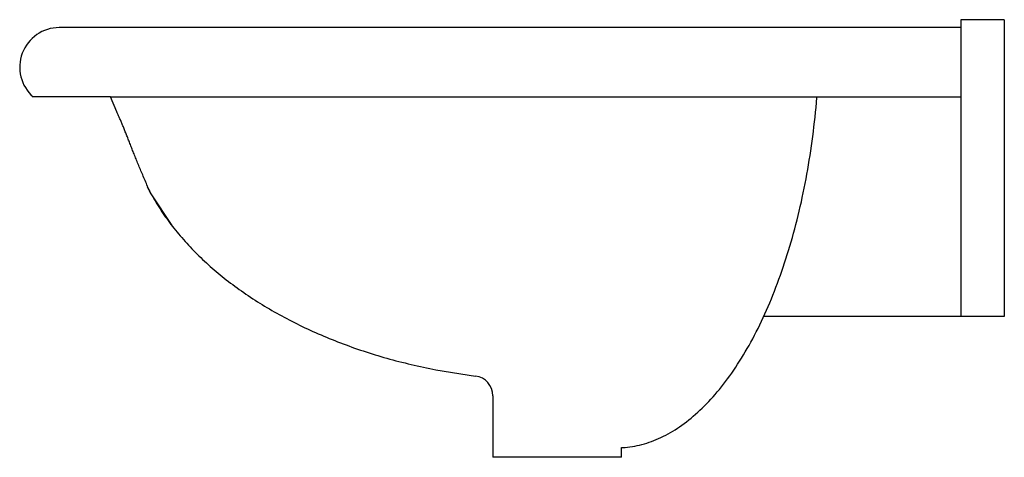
# Model space of a CAD drawing. Header units: millimetres. Extents: x -0.498 to 0, y -0.071 to 0.15.
import ezdxf

# ---------------------------------------------------------------- set-up
doc = ezdxf.new("R2010")
doc.units = ezdxf.units.MM
doc.layers.add('BLOCKS', color=3, linetype='Continuous')

msp = doc.modelspace()

# ---------------------------------------------------------------- linework, layer by layer
at = {"layer": 'BLOCKS'}
for p, q in [((-0.0220000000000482, 0.1500000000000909), (-0.0220000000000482, 0.1460000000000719)), ((0, 0.1500000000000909), (-0.0220000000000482, 0.1500000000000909)), ((0, 0.1500000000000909), (0, 0)), ((-0.4622123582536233, 0.1460000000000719), (-0.4776824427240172, 0.1460000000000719)), ((-0.0220000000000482, 0.1460000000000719), (-0.4622123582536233, 0.1460000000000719)), ((-0.02200000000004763, 0.1460000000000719), (-0.0220000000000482, 0)), ((-0.4517925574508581, 0.1110000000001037), (-0.4909111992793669, 0.1110000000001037)), ((-0.4486180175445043, 0.1033902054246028), (-0.4517925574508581, 0.1110000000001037)), ((-0.4517925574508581, 0.1110000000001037), (-0.09472021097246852, 0.1110000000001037)), ((-0.09472021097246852, 0.1110000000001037), (-0.0220000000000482, 0.1110000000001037)), ((-0.4313238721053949, 0.06200000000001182), (-0.4207864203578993, 0.04600000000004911)), ((-0.0220000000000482, 0), (-0.1216253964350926, 0)), ((0, 0), (-0.0220000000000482, 0)), ((-0.2873019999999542, -0.02688799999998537), (-0.267259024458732, -0.03007534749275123)), ((-0.2585139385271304, -0.03999629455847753), (-0.2585139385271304, -0.07111177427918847)), ((-0.1935139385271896, -0.07111177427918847), (-0.1935139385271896, -0.06621371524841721)), ((-0.1935139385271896, -0.07111177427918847), (-0.2585139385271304, -0.07111177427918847))]:
    msp.add_line(p, q, dxfattribs=at)
for points in [[(-0.457725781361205, 0.1108651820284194), (-0.4577278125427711, 0.1110000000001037)], [(-0.4313238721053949, 0.06200000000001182), (-0.4316710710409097, 0.06276611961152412), (-0.4320139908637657, 0.06352732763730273), (-0.4323526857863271, 0.0642836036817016), (-0.4326872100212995, 0.06503492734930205), (-0.4330176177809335, 0.06578127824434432), (-0.4333439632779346, 0.06652263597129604), (-0.4336663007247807, 0.06725898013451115), (-0.4339846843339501, 0.06799029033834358), (-0.4342991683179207, 0.06871654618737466), (-0.4346098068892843, 0.06943772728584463), (-0.4349166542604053, 0.07015381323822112), (-0.435219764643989, 0.07086478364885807), (-0.4355191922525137, 0.07157061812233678), (-0.4358149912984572, 0.07227129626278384), (-0.4361072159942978, 0.07296679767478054), (-0.4363959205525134, 0.07365710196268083), (-0.4366811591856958, 0.07434218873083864), (-0.4369629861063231, 0.07502203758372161), (-0.437241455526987, 0.07569662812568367), (-0.4375166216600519, 0.07636593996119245), (-0.4377885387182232, 0.07702995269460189), (-0.4380572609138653, 0.07768864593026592), (-0.4383228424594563, 0.07834199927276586), (-0.4385853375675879, 0.07898999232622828), (-0.4388448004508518, 0.07963260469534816), (-0.4391012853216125, 0.08026981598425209), (-0.4393548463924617, 0.08090160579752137), (-0.4396055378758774, 0.08152795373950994), (-0.4398534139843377, 0.08214883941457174), (-0.4400985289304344, 0.0827642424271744), (-0.4403409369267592, 0.08337414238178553), (-0.4405806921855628, 0.0839785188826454), (-0.4408178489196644, 0.08457735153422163), (-0.4410524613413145, 0.08517061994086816), (-0.4412845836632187, 0.0857583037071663), (-0.4415142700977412, 0.08634038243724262), (-0.441741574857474, 0.08691683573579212), (-0.441966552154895, 0.08748764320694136), (-0.442189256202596, 0.08805278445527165), (-0.4424097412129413, 0.08861223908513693), (-0.4426280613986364, 0.08916598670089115), (-0.4428442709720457, 0.08971400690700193), (-0.4430584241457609, 0.09025627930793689), (-0.4432705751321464, 0.09079278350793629), (-0.4434807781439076, 0.09132349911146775), (-0.4436890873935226, 0.09184840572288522), (-0.4438955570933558, 0.09236748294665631), (-0.4441002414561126, 0.09288071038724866), (-0.4443031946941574, 0.0933880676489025), (-0.4445044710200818, 0.09388953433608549), (-0.4447041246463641, 0.09438509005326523), (-0.4449022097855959, 0.09487471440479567), (-0.4450987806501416, 0.09535838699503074), (-0.4452938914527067, 0.09583608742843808), (-0.4454875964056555, 0.09630779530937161), (-0.4456799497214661, 0.09677349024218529), (-0.4458710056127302, 0.09723315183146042), (-0.4460608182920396, 0.09768675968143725), (-0.4462494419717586, 0.09813429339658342), (-0.4464369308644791, 0.09857573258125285), (-0.446623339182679, 0.09901105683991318), (-0.4468087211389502, 0.09944024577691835), (-0.446993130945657, 0.09986327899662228), (-0.4471766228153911, 0.1002801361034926), (-0.4473592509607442, 0.100690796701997), (-0.4475410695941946, 0.1010952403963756), (-0.4477221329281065, 0.1014934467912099), (-0.4479024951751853, 0.1018853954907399), (-0.4480822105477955, 0.1022710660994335), (-0.4482613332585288, 0.1026504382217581), (-0.4484399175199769, 0.1030234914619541), (-0.4486180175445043, 0.1033902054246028)]]:
    msp.add_lwpolyline(points, dxfattribs=at)
for points in [[(-0.193513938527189, -0.06621371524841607, 0), (-0.1928520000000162, -0.066180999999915, 0), (-0.1916370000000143, -0.06609099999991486, 0), (-0.1904230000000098, -0.06596999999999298, 0), (-0.1892090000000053, -0.065817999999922, 0), (-0.1879959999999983, -0.06563599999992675, 0), (-0.1867829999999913, -0.06542299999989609, 0), (-0.1855719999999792, -0.06517999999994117, 0), (-0.1843609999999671, -0.06490599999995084, 0), (-0.1831509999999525, -0.06460199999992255, 0), (-0.1819430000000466, -0.06426799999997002, 0), (-0.1807360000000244, -0.06390299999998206, 0), (-0.1795309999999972, -0.06350799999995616, 0), (-0.178327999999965, -0.063083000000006, 0), (-0.1771270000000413, -0.0626279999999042, 0), (-0.175927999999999, -0.06214299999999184, 0), (-0.174731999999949, -0.06162699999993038, 0), (-0.1735380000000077, -0.06108199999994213, 0), (-0.1723469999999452, -0.06050699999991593, 0), (-0.1711599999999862, -0.05990299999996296, 0), (-0.1699750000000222, -0.05926799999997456, 0), (-0.1687940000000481, -0.0586039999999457, 0), (-0.1676159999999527, -0.05791099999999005, 0), (-0.1664419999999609, -0.05718799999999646, 0), (-0.165271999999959, -0.05643599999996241, 0), (-0.164105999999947, -0.05565500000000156, 0), (-0.1629440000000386, -0.05484500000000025, 0), (-0.1617870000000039, -0.05400599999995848, 0), (-0.1606339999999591, -0.05313899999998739, 0), (-0.1594860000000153, -0.05224199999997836, 0), (-0.1583429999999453, -0.05131799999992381, 0), (-0.1572049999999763, -0.05036499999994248, 0), (-0.1560729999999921, -0.04938299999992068, 0), (-0.1549449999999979, -0.04837399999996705, 0), (-0.153823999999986, -0.04733599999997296, 0), (-0.1527079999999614, -0.04627099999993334, 0), (-0.1515980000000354, -0.04517899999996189, 0), (-0.1504949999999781, -0.04405899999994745, 0), (-0.1493970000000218, -0.0429110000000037, 0), (-0.1483060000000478, -0.04173699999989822, 0), (-0.1472220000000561, -0.04053599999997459, 0), (-0.1461450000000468, -0.03930800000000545, 0), (-0.1450740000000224, -0.03805299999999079, 0), (-0.1440109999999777, -0.03677199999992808, 0), (-0.142955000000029, -0.03546499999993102, 0), (-0.141905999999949, -0.03413199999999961, 0), (-0.1408649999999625, -0.03277399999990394, 0), (-0.1398319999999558, -0.03138899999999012, 0), (-0.1388060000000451, -0.02997999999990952, 0), (-0.1377889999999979, -0.02854499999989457, 0), (-0.1367800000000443, -0.02708499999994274, 0), (-0.1357789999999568, -0.02560099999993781, 0), (-0.1347869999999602, -0.02409199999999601, 0), (-0.1338040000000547, -0.02255900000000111, 0), (-0.1328290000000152, -0.02100199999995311, 0), (-0.131862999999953, -0.01942099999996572, 0), (-0.1309069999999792, -0.0178169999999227, 0), (-0.1299589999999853, -0.01618999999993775, 0), (-0.1290209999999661, -0.01453899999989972, 0), (-0.1280930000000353, -0.01286499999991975, 0), (-0.1271739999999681, -0.01116899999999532, 0), (-0.1262649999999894, -0.009450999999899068, 0), (-0.1253659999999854, -0.007710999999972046, 0), (-0.1244769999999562, -0.005948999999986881, 0), (-0.1235990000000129, -0.004164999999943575, 0), (-0.1227310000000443, -0.002359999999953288, 0), (-0.1218730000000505, -0.0005349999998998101, 0), (-0.1210260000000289, 0.001312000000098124, 0), (-0.1201889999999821, 0.003179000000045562, 0), (-0.1193640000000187, 0.005066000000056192, 0), (-0.11854900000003, 0.006972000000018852, 0), (-0.117746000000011, 0.008899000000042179, 0), (-0.1169539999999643, 0.01084400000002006, 0), (-0.1161730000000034, 0.01280900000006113, 0), (-0.1154040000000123, 0.01479200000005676, 0), (-0.1146459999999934, 0.01679400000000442, 0), (-0.1138999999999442, 0.01881300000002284, 0), (-0.1131659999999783, 0.02085099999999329, 0), (-0.1124439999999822, 0.02290500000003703, 0), (-0.1117339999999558, 0.02497700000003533, 0), (-0.1110360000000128, 0.0270660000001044, 0), (-0.1103500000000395, 0.02917200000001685, 0), (-0.1096760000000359, 0.03129300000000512, 0), (-0.1090159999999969, 0.03343000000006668, 0), (-0.1083670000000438, 0.03558300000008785, 0), (-0.1077320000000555, 0.03775200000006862, 0), (-0.1071090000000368, 0.03993500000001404, 0), (-0.1064989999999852, 0.04213200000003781, 0), (-0.1059010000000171, 0.0443440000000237, 0), (-0.1053170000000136, 0.04657000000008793, 0), (-0.1047459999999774, 0.04880900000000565, 0), (-0.1041890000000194, 0.05106200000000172, 0), (-0.1036440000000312, 0.05332700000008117, 0), (-0.1031130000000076, 0.05560500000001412, 0), (-0.1025949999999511, 0.05789500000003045, 0), (-0.1020909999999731, 0.06019800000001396, 0), (-0.1016009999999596, 0.06251100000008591, 0), (-0.1011240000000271, 0.06483600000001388, 0), (-0.1006609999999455, 0.06717100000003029, 0), (-0.1002120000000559, 0.06951700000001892, 0), (-0.09977649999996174, 0.071873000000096, 0), (-0.09935510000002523, 0.07423900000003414, 0), (-0.09894780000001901, 0.07661500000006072, 0), (-0.09855460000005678, 0.0789990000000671, 0), (-0.09817539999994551, 0.08139200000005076, 0), (-0.09781050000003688, 0.08379300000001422, 0), (-0.09745989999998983, 0.08620200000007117, 0), (-0.09712360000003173, 0.08861899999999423, 0), (-0.09680160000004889, 0.09104300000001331, 0), (-0.09649400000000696, 0.09347400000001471, 0), (-0.09620089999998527, 0.09591100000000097, 0), (-0.0959222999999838, 0.09835400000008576, 0), (-0.09565820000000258, 0.1008040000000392, 0), (-0.09540870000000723, 0.1032580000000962, 0), (-0.09517379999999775, 0.1057180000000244, 0), (-0.09495360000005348, 0.1081820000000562, 0), (-0.09474809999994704, 0.1106500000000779, 0), (-0.09472109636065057, 0.1110000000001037, 0)], [(-0.4331889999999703, 0.06552300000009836, 0), (-0.4326620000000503, 0.06449800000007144, 0), (-0.4321240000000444, 0.06347500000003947, 0), (-0.431573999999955, 0.06245499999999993, 0), (-0.4310120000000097, 0.06143800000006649, 0), (-0.430437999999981, 0.06042300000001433, 0), (-0.4298529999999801, 0.05941200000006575, 0), (-0.4292570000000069, 0.05840299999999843, 0), (-0.4286489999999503, 0.0573980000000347, 0), (-0.4280290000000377, 0.05639500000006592, 0), (-0.4273980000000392, 0.05539600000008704, 0), (-0.4267549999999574, 0.05440000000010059, 0), (-0.4261010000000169, 0.0534059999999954, 0), (-0.4254359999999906, 0.05241700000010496, 0), (-0.4247589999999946, 0.05143000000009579, 0), (-0.4240720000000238, 0.05044700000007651, 0), (-0.4233719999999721, 0.04946700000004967, 0), (-0.4226619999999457, 0.04849100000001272, 0), (-0.4219409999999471, 0.04751900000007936, 0), (-0.4212079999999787, 0.04655000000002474, 0), (-0.4204640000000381, 0.04558400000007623, 0), (-0.4197100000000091, 0.04462200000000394, 0), (-0.4189440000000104, 0.04366500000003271, 0), (-0.4181670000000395, 0.0427110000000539, 0), (-0.4173799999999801, 0.04176000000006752, 0), (-0.416580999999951, 0.04081400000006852, 0), (-0.4157719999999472, 0.03987200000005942, 0), (-0.4149519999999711, 0.03893400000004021, 0), (-0.4141210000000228, 0.03799900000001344, 0), (-0.4132799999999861, 0.03706900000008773, 0), (-0.4124279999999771, 0.0361440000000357, 0), (-0.411564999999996, 0.03522200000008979, 0), (-0.41069200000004, 0.03430500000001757, 0), (-0.4098089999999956, 0.03339200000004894, 0), (-0.408914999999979, 0.03248300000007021, 0), (-0.4080099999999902, 0.03157900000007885, 0), (-0.4070950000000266, 0.03068000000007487, 0), (-0.4061699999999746, 0.02978500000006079, 0), (-0.4052349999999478, 0.02889400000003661, 0), (-0.4042899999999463, 0.02800899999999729, 0), (-0.4033339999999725, 0.02712800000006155, 0), (-0.4023690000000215, 0.02625100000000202, 0), (-0.4013929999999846, 0.02538000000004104, 0), (-0.4004069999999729, 0.02451300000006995, 0), (-0.3994119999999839, 0.02365200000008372, 0), (-0.3984070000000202, 0.02279500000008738, 0), (-0.397391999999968, 0.02194300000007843, 0), (-0.3963670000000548, 0.02109600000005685, 0), (-0.3953320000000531, 0.02025500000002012, 0), (-0.3942879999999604, 0.01941800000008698, 0), (-0.3932340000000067, 0.018587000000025, 0), (-0.3921709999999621, 0.01776100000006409, 0), (-0.3910990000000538, 0.01694100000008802, 0), (-0.3900169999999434, 0.01612500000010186, 0), (-0.3889259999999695, 0.01531500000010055, 0), (-0.3878250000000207, 0.0145110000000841, 0), (-0.3867159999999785, 0.01371200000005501, 0), (-0.3855969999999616, 0.01291800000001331, 0), (-0.3844689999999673, 0.01213000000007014, 0), (-0.3833319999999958, 0.01134799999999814, 0), (-0.382186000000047, 0.0105710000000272, 0), (-0.3810320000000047, 0.00980000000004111, 0), (-0.3798679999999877, 0.009035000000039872, 0), (-0.3786959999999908, 0.008276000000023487, 0), (-0.3775150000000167, 0.007521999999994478, 0), (-0.3763259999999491, 0.006774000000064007, 0), (-0.3751280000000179, 0.0060320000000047, 0), (-0.3739219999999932, 0.005296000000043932, 0), (-0.3727069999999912, 0.004566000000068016, 0), (-0.3714840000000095, 0.003843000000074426, 0), (-0.3702520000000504, 0.003125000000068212, 0), (-0.3690129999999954, 0.00241300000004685, 0), (-0.367764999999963, 0.001708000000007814, 0), (-0.3665089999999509, 0.001008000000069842, 0), (-0.3652459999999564, 0.0003150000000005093, 0), (-0.3639739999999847, -0.0003709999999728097, 0), (-0.3626950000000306, -0.001051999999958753, 0), (-0.3614069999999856, -0.001725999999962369, 0), (-0.3601129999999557, -0.002393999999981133, 0), (-0.3588099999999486, -0.003054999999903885, 0), (-0.3574999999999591, -0.003709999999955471, 0), (-0.3561829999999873, -0.004357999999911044, 0), (-0.3548580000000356, -0.004999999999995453, 0), (-0.353525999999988, -0.005634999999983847, 0), (-0.3521859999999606, -0.006262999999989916, 0), (-0.3508399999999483, -0.006884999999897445, 0), (-0.3494859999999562, -0.007499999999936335, 0), (-0.3481249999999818, -0.008108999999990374, 0), (-0.3467580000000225, -0.008709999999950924, 0), (-0.3453829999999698, -0.009304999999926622, 0), (-0.3440020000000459, -0.009892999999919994, 0), (-0.342614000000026, -0.01047499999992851, 0), (-0.3412200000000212, -0.01104899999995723, 0), (-0.3398190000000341, -0.01161600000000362, 0), (-0.3384109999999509, -0.01217699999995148, 0), (-0.3369969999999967, -0.01272999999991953, 0), (-0.3355769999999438, -0.01327699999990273, 0), (-0.3341500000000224, -0.01381599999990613, 0), (-0.3327179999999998, -0.0143479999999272, 0), (-0.331278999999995, -0.01487299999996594, 0), (-0.3298350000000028, -0.01539099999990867, 0), (-0.3283840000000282, -0.01590199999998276, 0), (-0.3269279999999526, -0.01640599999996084, 0), (-0.3254660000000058, -0.01690199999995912, 0), (-0.3239979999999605, -0.01739199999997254, 0), (-0.3225250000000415, -0.017872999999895, 0), (-0.3210460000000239, -0.0183479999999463, 0), (-0.319562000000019, -0.0188149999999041, 0), (-0.3180730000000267, -0.01927499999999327, 0), (-0.3165780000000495, -0.01972799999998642, 0), (-0.3150779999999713, -0.02017299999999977, 0), (-0.3135740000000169, -0.02060999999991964, 0), (-0.3120639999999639, -0.02103999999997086, 0), (-0.3105490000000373, -0.02146299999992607, 0), (-0.309030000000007, -0.02187799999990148, 0), (-0.3075059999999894, -0.02228599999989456, 0), (-0.3059769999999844, -0.02268599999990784, 0), (-0.304442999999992, -0.02307799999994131, 0), (-0.3029060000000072, -0.02346299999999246, 0), (-0.3013630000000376, -0.02383999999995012, 0), (-0.2998169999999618, -0.02420999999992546, 0), (-0.2982660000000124, -0.02457199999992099, 0), (-0.2967119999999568, -0.02492599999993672, 0), (-0.2951530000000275, -0.02527199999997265, 0), (-0.2935899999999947, -0.02561099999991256, 0), (-0.2920239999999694, -0.02594199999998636, 0), (-0.2904539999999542, -0.02626499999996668, 0), (-0.2888799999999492, -0.02657999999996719, 0), (-0.2873019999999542, -0.02688799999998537, 0)]]:
    msp.add_polyline3d(points, dxfattribs=at)
for centre, radius, start, end in [((-0.4776824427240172, 0.12600000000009), 0.02, 90, 228.590377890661), ((-0.2685139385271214, -0.03999629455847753), 0.01, 359.9999999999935, 82.79086521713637)]:
    msp.add_arc(centre, radius, start, end, dxfattribs=at)

doc.saveas('drawing.dxf')
